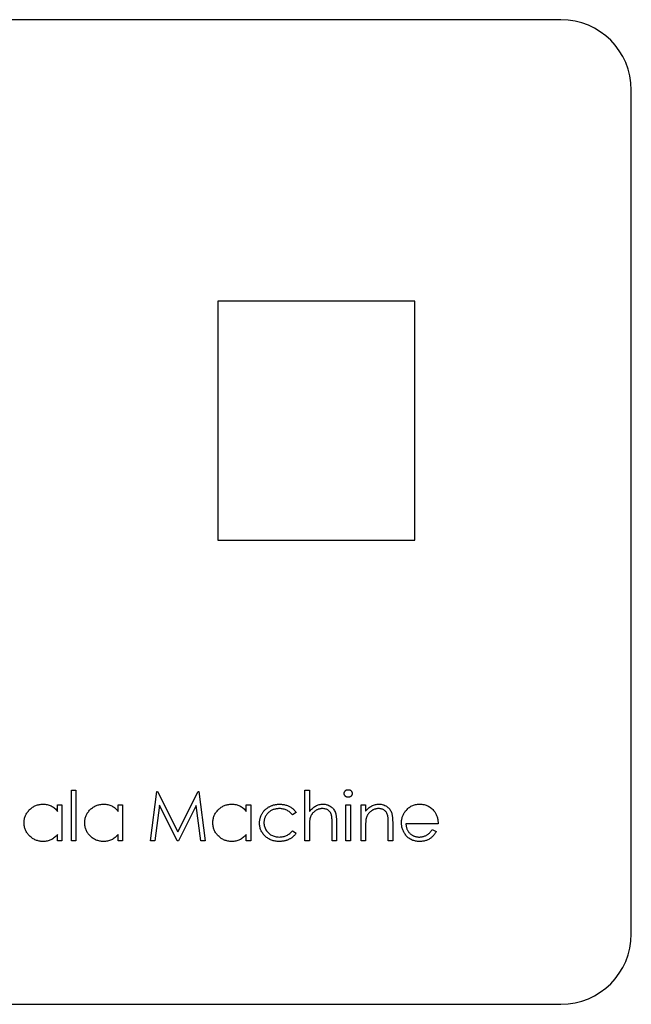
# Model space of a CAD drawing. Header units: millimetres. Extents: x -42.5 to 42.5, y -35 to 35.
# Tile 2 of 2: x -1 to 42.5, y -35 to 35. Entities that reach past the tile are written whole.
import ezdxf

# ---------------------------------------------------------------- set-up
doc = ezdxf.new("R2010")
doc.units = ezdxf.units.MM

msp = doc.modelspace()

# ---------------------------------------------------------------- linework, layer by layer
at = {"color": 7, "linetype": 'Continuous', "lineweight": 25}
for p, q in [((37.5, 35), (-37.5, 35)), ((42.5, -30), (42.5, 30)), ((13.105, 15), (13.105, -2)), ((27.105, 15), (13.105, 15)), ((27.105, -2), (27.105, 15)), ((13.105, -2), (27.105, -2)), ((2.695, -23.376), (2.695, -19.786)), ((2.695, -19.786), (3.009, -19.786)), ((3.009, -19.786), (3.009, -23.376)), ((8.304, -23.376), (8.766, -19.876)), ((8.766, -19.876), (8.811, -19.876)), ((8.811, -19.876), (10.256, -22.748)), ((10.256, -22.748), (11.697, -19.876)), ((11.697, -19.876), (11.742, -19.876)), ((11.742, -19.876), (12.208, -23.376)), ((19.298, -23.376), (19.298, -19.786)), ((19.298, -19.786), (19.612, -19.786)), ((19.612, -19.786), (19.612, -21.302)), ((1.708, -20.818), (2.022, -20.818)), ((1.708, -21.292), (1.708, -20.818)), ((2.022, -20.818), (2.022, -23.376)), ((6.016, -20.818), (6.33, -20.818)), ((6.016, -21.292), (6.016, -20.818)), ((6.33, -20.818), (6.33, -23.376)), ((8.955, -20.852), (8.62, -23.376)), ((10.223, -23.376), (8.955, -20.852)), ((11.557, -20.86), (10.295, -23.376)), ((11.894, -23.376), (11.557, -20.86)), ((15.125, -20.818), (15.439, -20.818)), ((15.125, -21.292), (15.125, -20.818)), ((15.439, -20.818), (15.439, -23.376)), ((22.214, -23.376), (22.214, -20.818)), ((22.214, -20.818), (22.528, -20.818)), ((22.528, -20.818), (22.528, -23.376)), ((23.291, -23.376), (23.291, -20.818)), ((23.291, -20.818), (23.605, -20.818)), ((23.605, -20.818), (23.605, -21.28)), ((18.669, -21.373), (18.406, -21.536)), ((21.227, -23.376), (21.227, -22.173)), ((21.541, -22.07), (21.541, -23.376)), ((25.221, -23.376), (25.221, -22.173)), ((25.535, -22.07), (25.535, -23.376)), ((28.766, -22.165), (26.477, -22.165)), ((1.708, -23.376), (1.708, -22.934)), ((6.016, -23.376), (6.016, -22.934)), ((15.125, -23.376), (15.125, -22.934)), ((18.406, -22.658), (18.669, -22.831)), ((19.612, -22.451), (19.612, -23.376)), ((23.605, -22.451), (23.605, -23.376)), ((28.352, -22.568), (28.631, -22.715)), ((2.022, -23.376), (1.708, -23.376)), ((3.009, -23.376), (2.695, -23.376)), ((6.33, -23.376), (6.016, -23.376)), ((8.62, -23.376), (8.304, -23.376)), ((10.295, -23.376), (10.223, -23.376)), ((12.208, -23.376), (11.894, -23.376)), ((15.439, -23.376), (15.125, -23.376)), ((19.612, -23.376), (19.298, -23.376)), ((21.541, -23.376), (21.227, -23.376)), ((22.528, -23.376), (22.214, -23.376)), ((23.605, -23.376), (23.291, -23.376)), ((25.535, -23.376), (25.221, -23.376)), ((-37.5, -35), (37.5, -35))]:
    msp.add_line(p, q, dxfattribs=at)
for centre, start, end in [((37.5, 30), 0, 90), ((37.5, -30), 270, 0)]:
    msp.add_arc(centre, 5, start, end, dxfattribs=at)
for points, knots in [([(22.08, -20.012), (22.081, -19.994), (22.083, -19.958), (22.1, -19.907), (22.127, -19.86), (22.164, -19.819), (22.209, -19.785), (22.259, -19.76), (22.313, -19.744), (22.351, -19.742), (22.37, -19.742)], [0, 0, 0, 0, 0.12329, 0.242149, 0.363437, 0.489745, 0.618115, 0.744894, 0.868932, 1, 1, 1, 1]), ([(22.37, -20.28), (22.351, -20.279), (22.313, -20.277), (22.259, -20.262), (22.209, -20.236), (22.164, -20.202), (22.127, -20.161), (22.1, -20.115), (22.083, -20.065), (22.081, -20.03), (22.08, -20.012)], [0, 0, 0, 0, 0.131867, 0.256661, 0.384213, 0.513365, 0.640443, 0.761085, 0.879146, 1, 1, 1, 1]), ([(22.37, -19.742), (22.389, -19.742), (22.428, -19.744), (22.483, -19.759), (22.533, -19.785), (22.578, -19.82), (22.616, -19.86), (22.643, -19.907), (22.66, -19.958), (22.662, -19.994), (22.663, -20.012)], [0, 0, 0, 0, 0.131899, 0.258284, 0.384341, 0.51198, 0.638632, 0.75923, 0.877412, 1, 1, 1, 1]), ([(22.663, -20.012), (22.662, -20.03), (22.66, -20.065), (22.643, -20.115), (22.616, -20.162), (22.578, -20.202), (22.533, -20.236), (22.483, -20.262), (22.428, -20.277), (22.389, -20.279), (22.37, -20.28)], [0, 0, 0, 0, 0.120162, 0.237546, 0.357497, 0.484917, 0.613329, 0.74015, 0.867301, 1, 1, 1, 1]), ([(-0.67, -22.09), (-0.669, -22.046), (-0.667, -21.958), (-0.648, -21.829), (-0.617, -21.704), (-0.574, -21.585), (-0.518, -21.47), (-0.45, -21.361), (-0.37, -21.256), (-0.278, -21.159), (-0.178, -21.068), (-0.071, -20.99), (0.041, -20.922), (0.158, -20.869), (0.279, -20.825), (0.406, -20.795), (0.538, -20.777), (0.628, -20.775), (0.673, -20.774)], [0, 0, 0, 0, 0.063775, 0.126079, 0.186904, 0.247574, 0.308003, 0.369132, 0.432033, 0.496791, 0.561611, 0.624914, 0.686726, 0.748079, 0.809582, 0.871631, 0.934886, 1, 1, 1, 1]), ([(0.673, -20.774), (0.725, -20.775), (0.828, -20.778), (0.977, -20.801), (1.119, -20.841), (1.254, -20.895), (1.381, -20.967), (1.499, -21.057), (1.61, -21.165), (1.675, -21.249), (1.708, -21.292)], [0, 0, 0, 0, 0.129862, 0.254654, 0.376015, 0.495255, 0.614798, 0.738106, 0.865196, 1, 1, 1, 1]), ([(3.637, -22.09), (3.639, -22.046), (3.641, -21.958), (3.66, -21.829), (3.691, -21.704), (3.734, -21.585), (3.79, -21.47), (3.858, -21.361), (3.938, -21.256), (4.03, -21.159), (4.13, -21.068), (4.237, -20.99), (4.348, -20.922), (4.466, -20.869), (4.587, -20.825), (4.714, -20.795), (4.846, -20.777), (4.935, -20.775), (4.981, -20.774)], [0, 0, 0, 0, 0.063775, 0.126079, 0.186904, 0.247574, 0.308003, 0.369132, 0.432033, 0.496791, 0.561611, 0.624914, 0.686726, 0.748079, 0.809582, 0.871631, 0.934886, 1, 1, 1, 1]), ([(4.981, -20.774), (5.033, -20.775), (5.135, -20.778), (5.285, -20.801), (5.427, -20.841), (5.561, -20.895), (5.688, -20.967), (5.807, -21.057), (5.918, -21.165), (5.982, -21.249), (6.016, -21.292)], [0, 0, 0, 0, 0.129862, 0.254654, 0.376015, 0.495255, 0.614798, 0.738106, 0.865196, 1, 1, 1, 1]), ([(12.746, -22.09), (12.748, -22.046), (12.75, -21.958), (12.769, -21.829), (12.8, -21.704), (12.843, -21.585), (12.899, -21.47), (12.967, -21.361), (13.047, -21.256), (13.139, -21.159), (13.239, -21.068), (13.346, -20.99), (13.457, -20.922), (13.574, -20.869), (13.696, -20.825), (13.823, -20.795), (13.955, -20.777), (14.044, -20.775), (14.09, -20.774)], [0, 0, 0, 0, 0.063775, 0.126079, 0.186904, 0.247574, 0.308003, 0.369132, 0.432033, 0.496791, 0.561611, 0.624914, 0.686726, 0.748079, 0.809582, 0.871631, 0.934886, 1, 1, 1, 1]), ([(14.09, -20.774), (14.142, -20.775), (14.244, -20.778), (14.394, -20.801), (14.536, -20.841), (14.67, -20.895), (14.797, -20.967), (14.916, -21.057), (15.027, -21.165), (15.091, -21.249), (15.125, -21.292)], [0, 0, 0, 0, 0.129862, 0.254654, 0.376015, 0.495255, 0.614798, 0.738106, 0.865196, 1, 1, 1, 1]), ([(16.067, -22.118), (16.067, -22.088), (16.068, -22.028), (16.078, -21.939), (16.091, -21.851), (16.113, -21.766), (16.139, -21.681), (16.171, -21.598), (16.209, -21.517), (16.253, -21.438), (16.301, -21.362), (16.355, -21.291), (16.412, -21.222), (16.475, -21.159), (16.541, -21.1), (16.612, -21.045), (16.688, -20.995), (16.767, -20.949), (16.85, -20.907), (16.935, -20.872), (17.023, -20.841), (17.114, -20.817), (17.206, -20.797), (17.301, -20.784), (17.399, -20.775), (17.465, -20.774), (17.499, -20.774)], [0, 0, 0, 0, 0.041291, 0.082136, 0.122636, 0.162831, 0.203007, 0.243526, 0.284173, 0.32541, 0.366855, 0.407551, 0.448187, 0.488683, 0.529015, 0.569843, 0.61137, 0.653238, 0.695446, 0.737751, 0.780043, 0.822807, 0.865978, 0.909595, 0.954231, 1, 1, 1, 1]), ([(17.499, -20.774), (17.54, -20.774), (17.624, -20.776), (17.748, -20.792), (17.87, -20.815), (17.988, -20.85), (18.101, -20.892), (18.206, -20.939), (18.302, -20.993), (18.39, -21.053), (18.47, -21.12), (18.544, -21.196), (18.611, -21.28), (18.65, -21.342), (18.669, -21.373)], [0, 0, 0, 0, 0.091269, 0.182081, 0.27191, 0.362049, 0.450066, 0.533976, 0.613602, 0.690198, 0.765413, 0.841437, 0.919733, 1, 1, 1, 1]), ([(19.612, -21.302), (19.645, -21.259), (19.711, -21.177), (19.822, -21.07), (19.935, -20.977), (20.055, -20.904), (20.18, -20.845), (20.311, -20.804), (20.446, -20.778), (20.538, -20.775), (20.585, -20.774)], [0, 0, 0, 0, 0.140724, 0.273996, 0.400684, 0.522555, 0.641534, 0.759969, 0.878405, 1, 1, 1, 1]), ([(20.585, -20.774), (20.632, -20.775), (20.725, -20.779), (20.86, -20.806), (20.986, -20.852), (21.102, -20.915), (21.207, -20.994), (21.3, -21.085), (21.376, -21.19), (21.427, -21.287), (21.461, -21.374), (21.482, -21.448), (21.5, -21.531), (21.516, -21.622), (21.526, -21.722), (21.535, -21.83), (21.541, -21.947), (21.541, -22.028), (21.541, -22.07)], [0, 0, 0, 0, 0.0772286, 0.1511549, 0.2234536, 0.2954972, 0.3669199, 0.4367941, 0.5066964, 0.5778638, 0.6159118, 0.658048, 0.703776, 0.7540801, 0.8089794, 0.8679132, 0.9317018, 1, 1, 1, 1]), ([(23.605, -21.28), (23.639, -21.238), (23.704, -21.157), (23.812, -21.05), (23.927, -20.962), (24.047, -20.892), (24.172, -20.839), (24.303, -20.801), (24.439, -20.778), (24.532, -20.775), (24.578, -20.774)], [0, 0, 0, 0, 0.140976, 0.273569, 0.398988, 0.51993, 0.63811, 0.756589, 0.87686, 1, 1, 1, 1]), ([(24.578, -20.774), (24.626, -20.775), (24.718, -20.779), (24.853, -20.806), (24.979, -20.852), (25.096, -20.915), (25.201, -20.994), (25.293, -21.085), (25.37, -21.191), (25.421, -21.288), (25.455, -21.375), (25.476, -21.449), (25.494, -21.532), (25.51, -21.623), (25.52, -21.723), (25.528, -21.831), (25.534, -21.948), (25.535, -22.028), (25.535, -22.07)], [0, 0, 0, 0, 0.07724, 0.151178, 0.223488, 0.295543, 0.366976, 0.437131, 0.507044, 0.57856, 0.616614, 0.658756, 0.704491, 0.754803, 0.809332, 0.868274, 0.932073, 1, 1, 1, 1]), ([(26.457, -21.25), (26.489, -21.212), (26.552, -21.138), (26.657, -21.04), (26.771, -20.958), (26.893, -20.89), (27.023, -20.838), (27.161, -20.8), (27.307, -20.778), (27.406, -20.775), (27.457, -20.774)], [0, 0, 0, 0, 0.128835, 0.253589, 0.374643, 0.49534, 0.616325, 0.739759, 0.866842, 1, 1, 1, 1]), ([(27.457, -20.774), (27.51, -20.775), (27.613, -20.778), (27.763, -20.802), (27.905, -20.841), (28.038, -20.896), (28.164, -20.968), (28.281, -21.056), (28.391, -21.158), (28.455, -21.237), (28.487, -21.277)], [0, 0, 0, 0, 0.13204, 0.259033, 0.38188, 0.502258, 0.622752, 0.744743, 0.870109, 1, 1, 1, 1]), ([(17.475, -21.088), (17.437, -21.089), (17.362, -21.091), (17.251, -21.104), (17.145, -21.127), (17.044, -21.159), (16.948, -21.2), (16.858, -21.251), (16.771, -21.31), (16.692, -21.379), (16.619, -21.453), (16.556, -21.533), (16.501, -21.616), (16.458, -21.703), (16.422, -21.794), (16.399, -21.89), (16.384, -21.989), (16.382, -22.056), (16.381, -22.09)], [0, 0, 0, 0, 0.069522, 0.136921, 0.201969, 0.265462, 0.328248, 0.390817, 0.45355, 0.517542, 0.580738, 0.641922, 0.701597, 0.760313, 0.818757, 0.877718, 0.938094, 1, 1, 1, 1]), ([(18.406, -21.536), (18.378, -21.501), (18.321, -21.43), (18.222, -21.339), (18.117, -21.261), (18.004, -21.197), (17.883, -21.148), (17.754, -21.113), (17.617, -21.091), (17.523, -21.089), (17.475, -21.088)], [0, 0, 0, 0, 0.128324, 0.252584, 0.373506, 0.493364, 0.614609, 0.73847, 0.865995, 1, 1, 1, 1]), ([(20.529, -21.088), (20.504, -21.088), (20.454, -21.089), (20.38, -21.099), (20.308, -21.114), (20.238, -21.135), (20.17, -21.163), (20.104, -21.196), (20.041, -21.237), (19.979, -21.282), (19.922, -21.332), (19.868, -21.385), (19.821, -21.441), (19.778, -21.5), (19.741, -21.562), (19.708, -21.627), (19.681, -21.694), (19.667, -21.741), (19.66, -21.765)], [0, 0, 0, 0, 0.06402, 0.126694, 0.189084, 0.250363, 0.312516, 0.374243, 0.43785, 0.502657, 0.567745, 0.630576, 0.692772, 0.754268, 0.815121, 0.876051, 0.937982, 1, 1, 1, 1]), ([(21.191, -21.591), (21.179, -21.551), (21.157, -21.475), (21.106, -21.371), (21.042, -21.283), (20.965, -21.211), (20.874, -21.155), (20.77, -21.116), (20.654, -21.091), (20.572, -21.089), (20.529, -21.088)], [0, 0, 0, 0, 0.1362574, 0.2619541, 0.3796377, 0.494379, 0.6098662, 0.7298875, 0.8592125, 1, 1, 1, 1]), ([(21.227, -22.173), (21.227, -22.138), (21.227, -22.072), (21.225, -21.976), (21.223, -21.89), (21.218, -21.812), (21.214, -21.744), (21.207, -21.685), (21.2, -21.635), (21.194, -21.605), (21.191, -21.591)], [0, 0, 0, 0, 0.178867, 0.342141, 0.489871, 0.623312, 0.740056, 0.841468, 0.928901, 1, 1, 1, 1]), ([(24.524, -21.088), (24.499, -21.088), (24.449, -21.089), (24.374, -21.099), (24.302, -21.114), (24.232, -21.135), (24.165, -21.164), (24.098, -21.196), (24.034, -21.237), (23.973, -21.282), (23.915, -21.332), (23.862, -21.385), (23.814, -21.441), (23.771, -21.5), (23.734, -21.562), (23.702, -21.627), (23.674, -21.694), (23.661, -21.741), (23.654, -21.765)], [0, 0, 0, 0, 0.063986, 0.126627, 0.188984, 0.25023, 0.312351, 0.374574, 0.438148, 0.50292, 0.567974, 0.630771, 0.692935, 0.754398, 0.815218, 0.876117, 0.938015, 1, 1, 1, 1]), ([(25.184, -21.591), (25.173, -21.551), (25.152, -21.475), (25.102, -21.371), (25.038, -21.283), (24.96, -21.211), (24.869, -21.155), (24.765, -21.116), (24.648, -21.091), (24.566, -21.089), (24.524, -21.088)], [0, 0, 0, 0, 0.1355195, 0.2608332, 0.378476, 0.4931776, 0.609281, 0.729981, 0.8592613, 1, 1, 1, 1]), ([(25.221, -22.173), (25.221, -22.138), (25.22, -22.072), (25.219, -21.976), (25.216, -21.89), (25.212, -21.812), (25.206, -21.744), (25.2, -21.685), (25.193, -21.635), (25.186, -21.605), (25.184, -21.591)], [0, 0, 0, 0, 0.17885, 0.34211, 0.489826, 0.623254, 0.74008, 0.841483, 0.928908, 1, 1, 1, 1]), ([(26.163, -22.104), (26.164, -22.065), (26.166, -21.987), (26.179, -21.872), (26.203, -21.76), (26.235, -21.651), (26.277, -21.545), (26.327, -21.443), (26.388, -21.344), (26.434, -21.282), (26.457, -21.25)], [0, 0, 0, 0, 0.128045, 0.253768, 0.377428, 0.500551, 0.623296, 0.746578, 0.872348, 1, 1, 1, 1]), ([(28.487, -21.277), (28.509, -21.307), (28.553, -21.367), (28.609, -21.466), (28.657, -21.568), (28.695, -21.677), (28.726, -21.791), (28.748, -21.911), (28.762, -22.036), (28.764, -22.121), (28.766, -22.165)], [0, 0, 0, 0, 0.1185218, 0.2362548, 0.3561744, 0.4772497, 0.6015399, 0.7296184, 0.8621583, 1, 1, 1, 1]), ([(0.663, -23.421), (0.618, -23.42), (0.529, -23.417), (0.398, -23.399), (0.272, -23.368), (0.151, -23.327), (0.035, -23.271), (-0.076, -23.204), (-0.182, -23.125), (-0.281, -23.035), (-0.372, -22.936), (-0.452, -22.831), (-0.519, -22.72), (-0.575, -22.605), (-0.618, -22.483), (-0.648, -22.357), (-0.667, -22.225), (-0.669, -22.136), (-0.67, -22.09)], [0, 0, 0, 0, 0.06462, 0.127433, 0.189004, 0.24993, 0.310668, 0.372329, 0.434939, 0.499576, 0.564191, 0.626735, 0.688109, 0.749294, 0.810331, 0.871901, 0.935046, 1, 1, 1, 1]), ([(4.971, -23.421), (4.926, -23.42), (4.837, -23.417), (4.706, -23.399), (4.58, -23.368), (4.458, -23.327), (4.343, -23.271), (4.232, -23.204), (4.126, -23.125), (4.027, -23.035), (3.935, -22.936), (3.855, -22.831), (3.789, -22.72), (3.733, -22.605), (3.69, -22.483), (3.66, -22.357), (3.641, -22.225), (3.639, -22.136), (3.637, -22.09)], [0, 0, 0, 0, 0.06462, 0.127433, 0.189004, 0.24993, 0.310668, 0.372329, 0.434939, 0.499576, 0.564191, 0.626735, 0.688109, 0.749294, 0.810331, 0.871901, 0.935046, 1, 1, 1, 1]), ([(14.08, -23.421), (14.035, -23.42), (13.946, -23.417), (13.815, -23.399), (13.689, -23.368), (13.567, -23.327), (13.452, -23.271), (13.341, -23.204), (13.235, -23.125), (13.136, -23.035), (13.044, -22.936), (12.964, -22.831), (12.898, -22.72), (12.842, -22.605), (12.799, -22.483), (12.769, -22.357), (12.75, -22.225), (12.748, -22.136), (12.746, -22.09)], [0, 0, 0, 0, 0.06462, 0.127433, 0.189004, 0.24993, 0.310668, 0.372329, 0.434939, 0.499576, 0.564191, 0.626735, 0.688109, 0.749294, 0.810331, 0.871901, 0.935046, 1, 1, 1, 1]), ([(17.473, -23.421), (17.423, -23.42), (17.326, -23.418), (17.183, -23.399), (17.047, -23.37), (16.918, -23.329), (16.794, -23.275), (16.678, -23.21), (16.568, -23.132), (16.465, -23.043), (16.372, -22.947), (16.291, -22.843), (16.221, -22.736), (16.165, -22.622), (16.121, -22.503), (16.09, -22.379), (16.07, -22.251), (16.068, -22.163), (16.067, -22.118)], [0, 0, 0, 0, 0.069559, 0.136335, 0.201096, 0.26445, 0.327005, 0.389391, 0.451976, 0.51567, 0.578973, 0.640167, 0.69974, 0.758685, 0.81782, 0.876984, 0.937634, 1, 1, 1, 1]), ([(16.381, -22.09), (16.383, -22.135), (16.386, -22.224), (16.414, -22.355), (16.459, -22.482), (16.521, -22.604), (16.6, -22.716), (16.692, -22.817), (16.798, -22.905), (16.917, -22.977), (17.045, -23.036), (17.183, -23.077), (17.328, -23.102), (17.427, -23.105), (17.478, -23.107)], [0, 0, 0, 0, 0.0805252, 0.1599655, 0.2403214, 0.3225285, 0.4050236, 0.4865966, 0.5678655, 0.6513328, 0.7362376, 0.8215291, 0.9090049, 1, 1, 1, 1]), ([(19.66, -21.765), (19.656, -21.782), (19.648, -21.819), (19.638, -21.88), (19.63, -21.951), (19.623, -22.032), (19.619, -22.123), (19.614, -22.224), (19.612, -22.334), (19.612, -22.411), (19.612, -22.451)], [0, 0, 0, 0, 0.075999, 0.165611, 0.269045, 0.387448, 0.518827, 0.665394, 0.825083, 1, 1, 1, 1]), ([(23.654, -21.765), (23.65, -21.782), (23.641, -21.82), (23.632, -21.881), (23.624, -21.953), (23.616, -22.034), (23.612, -22.124), (23.607, -22.225), (23.606, -22.335), (23.605, -22.411), (23.605, -22.451)], [0, 0, 0, 0, 0.076995, 0.167615, 0.271052, 0.38946, 0.520843, 0.666399, 0.826094, 1, 1, 1, 1]), ([(27.45, -23.421), (27.4, -23.42), (27.305, -23.418), (27.165, -23.398), (27.034, -23.367), (26.91, -23.323), (26.796, -23.265), (26.689, -23.196), (26.59, -23.113), (26.502, -23.018), (26.423, -22.917), (26.353, -22.811), (26.295, -22.701), (26.247, -22.587), (26.209, -22.472), (26.182, -22.352), (26.167, -22.229), (26.164, -22.146), (26.163, -22.104)], [0, 0, 0, 0, 0.071579, 0.139629, 0.204797, 0.268135, 0.329814, 0.391301, 0.453434, 0.516552, 0.579631, 0.641119, 0.701294, 0.76081, 0.819932, 0.87892, 0.938983, 1, 1, 1, 1]), ([(26.477, -22.165), (26.479, -22.198), (26.482, -22.265), (26.496, -22.362), (26.518, -22.454), (26.549, -22.541), (26.587, -22.624), (26.634, -22.702), (26.689, -22.775), (26.751, -22.844), (26.819, -22.905), (26.892, -22.959), (26.969, -23.005), (27.049, -23.042), (27.134, -23.072), (27.223, -23.091), (27.315, -23.105), (27.378, -23.106), (27.41, -23.107)], [0, 0, 0, 0, 0.068385, 0.134476, 0.198391, 0.260753, 0.321829, 0.383037, 0.444653, 0.507398, 0.569825, 0.630778, 0.690929, 0.750945, 0.811049, 0.872331, 0.935004, 1, 1, 1, 1]), ([(1.708, -22.934), (1.672, -22.974), (1.603, -23.052), (1.488, -23.154), (1.366, -23.238), (1.237, -23.307), (1.102, -23.358), (0.961, -23.394), (0.814, -23.417), (0.714, -23.42), (0.663, -23.421)], [0, 0, 0, 0, 0.134298, 0.262085, 0.38627, 0.507165, 0.6273, 0.748145, 0.87237, 1, 1, 1, 1]), ([(6.016, -22.934), (5.98, -22.974), (5.911, -23.052), (5.796, -23.154), (5.673, -23.238), (5.545, -23.307), (5.41, -23.358), (5.269, -23.394), (5.122, -23.417), (5.022, -23.42), (4.971, -23.421)], [0, 0, 0, 0, 0.134298, 0.262085, 0.38627, 0.507165, 0.6273, 0.748145, 0.87237, 1, 1, 1, 1]), ([(15.125, -22.934), (15.089, -22.974), (15.02, -23.052), (14.905, -23.154), (14.782, -23.238), (14.653, -23.307), (14.519, -23.358), (14.378, -23.394), (14.231, -23.417), (14.131, -23.42), (14.08, -23.421)], [0, 0, 0, 0, 0.134298, 0.262085, 0.38627, 0.507165, 0.6273, 0.748145, 0.87237, 1, 1, 1, 1]), ([(18.669, -22.831), (18.654, -22.854), (18.623, -22.899), (18.571, -22.964), (18.515, -23.024), (18.455, -23.08), (18.391, -23.133), (18.323, -23.181), (18.252, -23.226), (18.177, -23.267), (18.098, -23.304), (18.017, -23.335), (17.933, -23.362), (17.846, -23.383), (17.757, -23.4), (17.664, -23.412), (17.569, -23.42), (17.505, -23.421), (17.473, -23.421)], [0, 0, 0, 0, 0.0596334, 0.1190689, 0.1781965, 0.2369566, 0.295932, 0.3558558, 0.4164733, 0.4777416, 0.539903, 0.6025375, 0.6654224, 0.7297653, 0.7948288, 0.8618265, 0.9300109, 1, 1, 1, 1]), ([(17.478, -23.107), (17.524, -23.106), (17.615, -23.103), (17.748, -23.082), (17.875, -23.046), (17.995, -22.997), (18.109, -22.934), (18.216, -22.855), (18.317, -22.764), (18.376, -22.694), (18.406, -22.658)], [0, 0, 0, 0, 0.129981, 0.255447, 0.377298, 0.498442, 0.619372, 0.741857, 0.868564, 1, 1, 1, 1]), ([(27.41, -23.107), (27.442, -23.106), (27.504, -23.105), (27.597, -23.093), (27.688, -23.074), (27.777, -23.049), (27.862, -23.017), (27.942, -22.979), (28.015, -22.937), (28.083, -22.888), (28.149, -22.829), (28.214, -22.756), (28.285, -22.669), (28.329, -22.603), (28.352, -22.568)], [0, 0, 0, 0, 0.082592, 0.163879, 0.245659, 0.327726, 0.40861, 0.485749, 0.559169, 0.630268, 0.705306, 0.792065, 0.889796, 1, 1, 1, 1]), ([(28.631, -22.715), (28.609, -22.754), (28.565, -22.831), (28.491, -22.937), (28.413, -23.031), (28.328, -23.113), (28.238, -23.184), (28.144, -23.247), (28.043, -23.3), (27.937, -23.345), (27.825, -23.379), (27.706, -23.403), (27.58, -23.418), (27.494, -23.42), (27.45, -23.421)], [0, 0, 0, 0, 0.09337, 0.181661, 0.265874, 0.346355, 0.4246, 0.501903, 0.579992, 0.658443, 0.738672, 0.821894, 0.908801, 1, 1, 1, 1])]:
    msp.add_open_spline(points, degree=3, knots=knots, dxfattribs=at)

doc.saveas('drawing.dxf')
